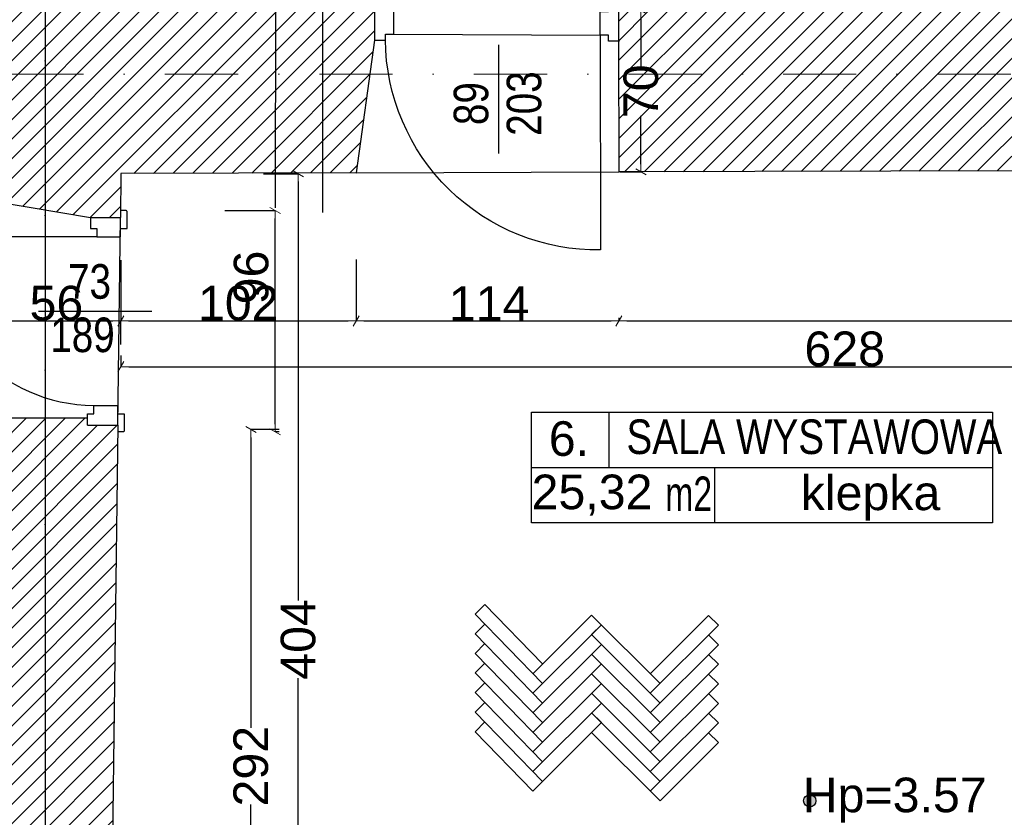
# Model space of a CAD drawing. Header units: millimetres. Extents: x 75543 to 124291, y -109148 to -86372.
# Tile 64 of 99: x 107048 to 111319, y -103478 to -100018. Entities that reach past the tile are written whole.
import ezdxf

# ---------------------------------------------------------------- set-up
doc = ezdxf.new("R2010")
doc.units = ezdxf.units.MM
doc.header["$MEASUREMENT"] = 0
doc.linetypes.add('Dot & Dashed', pattern=[670.277762, 317.5, -176.388889, 0, -176.388874])
for name, color, linetype in [('A-DRZWI', 7, 'Continuous'), ('A-OPISY-2', 7, 'Continuous'), ('A-OPISY-3', 7, 'Continuous'), ('A-WYSOKOSCI', 7, 'Continuous'), ('DIM MALY', 7, 'Continuous'), ('Drawing & Figure', 7, 'Continuous'), ('DRZWI', 7, 'Continuous'), ('linia nadproza', 7, 'Continuous'), ('opisy inne', 7, 'Continuous'), ('POSADZKI', 7, 'Continuous'), ('PROG', 7, 'Continuous'), ('SCIANY_KONSTR', 7, 'Continuous'), ('Structural - Bearing', 7, 'Continuous'), ('Structural - Grid', 7, 'Continuous')]:
    doc.layers.add(name, color=color, linetype=linetype)
doc.styles.add('STYL_AUTOMATYCZNY_1', font='arial.ttf')
doc.styles.add('STYL_AUTOMATYCZNY_2', font='arial.ttf')
doc.styles.add('STYL_AUTOMATYCZNY_6', font='arial.ttf', dxfattribs={"width": 0.8})
doc.styles.add('STYL_AUTOMATYCZNY_7', font='arial.ttf', dxfattribs={"width": 0.7})
doc.dimstyles.new('STYL_AUTOMATYCZNY__2', dxfattribs={"dimtxt": 150, "dimasz": 34.231941, "dimexe": 0.18, "dimexo": 3, "dimgap": 0, "dimtad": 1, "dimdec": 0, "dimlfac": 0.1, "dimzin": 0, "dimdsep": 46, "dimtxsty": 'STYL_AUTOMATYCZNY_2', "dimblk": 'ARROWHEAD_2', "dimblk1": 'ARROWHEAD_2', "dimblk2": 'ARROWHEAD_2', "dimcen": 0.09, "dimclrd": 5, "dimclre": 5, "dimclrt": 1, "dimadec": 0, "dimazin": 0, "dimtfac": 1, "dimtdec": 4, "dimtmove": 0, "dimatfit": 3, "dimfxl": 0, "dimtolj": 1, "dimtzin": 0, "dimarcsym": 0})
doc.dimstyles.new('STYL_AUTOMATYCZNY__3', dxfattribs={"dimtxt": 150, "dimasz": 34.231941, "dimexe": 0.18, "dimexo": 3, "dimgap": 0, "dimtad": 1, "dimtih": 1, "dimtoh": 1, "dimdec": 0, "dimlfac": 0.1, "dimzin": 0, "dimdsep": 46, "dimtxsty": 'STYL_AUTOMATYCZNY_2', "dimblk": 'ARROWHEAD_2', "dimblk1": 'ARROWHEAD_2', "dimblk2": 'ARROWHEAD_2', "dimcen": 0.09, "dimclrd": 5, "dimclre": 5, "dimclrt": 1, "dimadec": 0, "dimazin": 0, "dimtfac": 1, "dimtdec": 4, "dimtmove": 0, "dimatfit": 3, "dimfxl": 0, "dimtolj": 1, "dimtzin": 0, "dimarcsym": 0})
doc.dimstyles.new('STYL_AUTOMATYCZNY__4', dxfattribs={"dimtxt": 150, "dimasz": 34.231941, "dimexe": 0.18, "dimexo": 3, "dimgap": 0, "dimtad": 1, "dimdec": 0, "dimlfac": 0.1, "dimzin": 0, "dimdsep": 46, "dimtxsty": 'STYL_AUTOMATYCZNY_2', "dimblk": 'ARROWHEAD_2', "dimblk1": 'ARROWHEAD_2', "dimblk2": 'ARROWHEAD_2', "dimcen": 0.09, "dimclrd": 5, "dimclre": 5, "dimclrt": 1, "dimadec": 0, "dimazin": 0, "dimtfac": 1, "dimtdec": 4, "dimtmove": 2, "dimatfit": 3, "dimfxl": 0, "dimtolj": 1, "dimtzin": 0, "dimarcsym": 0})
pattern_1 = [(45, (0, 0), (-42.426407, 42.426407), [])]

# ---------------------------------------------------------------- blocks, each defined once
blk = doc.blocks.new('ARROWHEAD_2')
at = {"color": 0, "linetype": 'Continuous', "lineweight": 0}
for p, q in [((0, 0), (-1, 0)), ((-0.38, -0.66), (0.38, 0.66))]:
    blk.add_line(p, q, dxfattribs=at)
blk = doc.blocks.new('*D155')
at = {"layer": 'Defpoints', "color": 0}
for p in [(107487.3, -101472.4), (113767.3, -101447.2), (113767.3, -101523.6)]:
    blk.add_point(p, dxfattribs=at)
at = {"layer": 'DIM MALY', "color": 5, "lineweight": -2}
for p, q in [((107487.3, -101475.4), (107487.3, -101523.8)), ((113767.3, -101450.2), (113767.3, -101523.8)), ((107521.6, -101523.6), (113733, -101523.6))]:
    blk.add_line(p, q, dxfattribs=at)
at = {"layer": 'DIM MALY', "color": 5, "lineweight": -2, "xscale": 34.23194115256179, "yscale": 34.23194115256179, "zscale": 34.23194115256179, "rotation": 180}
blk.add_blockref('ARROWHEAD_2', (107487.3, -101523.6), dxfattribs=at)
at = {"layer": 'DIM MALY', "color": 5, "lineweight": -2, "xscale": 34.23194115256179, "yscale": 34.23194115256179, "zscale": 34.23194115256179}
blk.add_blockref('ARROWHEAD_2', (113767.3, -101523.6), dxfattribs=at)
at = {"layer": 'DIM MALY', "color": 1, "insert": (110626.9, -101447), "char_height": 150, "attachment_point": 5, "style": 'STYL_AUTOMATYCZNY_2'}
blk.add_mtext('\\A1;628', dxfattribs=at)
blk = doc.blocks.new('*D169')
at = {"layer": 'Defpoints', "color": 0}
for p in [(107862.6, -99617.9), (107862.6, -99805.7), (114142.3, -100030.2)]:
    blk.add_point(p, dxfattribs=at)
at = {"layer": 'DIM MALY', "color": 5, "lineweight": -2}
for p, q in [((107862.6, -99802.7), (107862.6, -99617.7)), ((114108, -99617.9), (107896.9, -99617.9)), ((114142.3, -100027.2), (114142.3, -99617.7))]:
    blk.add_line(p, q, dxfattribs=at)
at = {"layer": 'DIM MALY', "color": 5, "lineweight": -2, "xscale": 34.23194115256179, "yscale": 34.23194115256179, "zscale": 34.23194115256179, "rotation": 180}
blk.add_blockref('ARROWHEAD_2', (107862.6, -99617.9), dxfattribs=at)
at = {"layer": 'DIM MALY', "color": 5, "lineweight": -2, "xscale": 34.23194115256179, "yscale": 34.23194115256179, "zscale": 34.23194115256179}
blk.add_blockref('ARROWHEAD_2', (114142.3, -99617.9), dxfattribs=at)
at = {"layer": 'DIM MALY', "color": 1, "insert": (111002.1, -99541.3), "char_height": 150, "attachment_point": 5, "style": 'STYL_AUTOMATYCZNY_2'}
blk.add_mtext('\\A1;628', dxfattribs=at)
blk = doc.blocks.new('*D180')
at = {"layer": 'Defpoints', "color": 0}
for p in [(108102.2, -100686.3), (107930.5, -104725.9), (108256.3, -104725.9)]:
    blk.add_point(p, dxfattribs=at)
at = {"layer": 'DIM MALY', "color": 5, "lineweight": -2}
for p, q in [((108105.2, -100686.3), (108256.5, -100686.3)), ((108256.3, -100720.5), (108256.3, -102538.1)), ((108256.3, -104691.7), (108256.3, -102874.9)), ((107933.5, -104725.9), (108256.5, -104725.9))]:
    blk.add_line(p, q, dxfattribs=at)
at = {"layer": 'DIM MALY', "color": 5, "lineweight": -2, "xscale": 34.23194115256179, "yscale": 34.23194115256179, "zscale": 34.23194115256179}
for p, rotation in [((108256.3, -100686.3), 90), ((108256.3, -104725.9), 270)]:
    blk.add_blockref('ARROWHEAD_2', p, dxfattribs=dict(at, rotation=rotation))
at = {"layer": 'DIM MALY', "color": 1, "insert": (108256.3, -102706.5), "char_height": 150, "attachment_point": 5, "rotation": 90, "style": 'STYL_AUTOMATYCZNY_2'}
blk.add_mtext('\\A1;404', dxfattribs=at)
blk = doc.blocks.new('*D182')
at = {"layer": 'Defpoints', "color": 0}
for p in [(109868.4, -99978.8), (109647.3, -100678.9), (109743.1, -100678.9)]:
    blk.add_point(p, dxfattribs=at)
at = {"layer": 'DIM MALY', "color": 5, "lineweight": -2}
for p, q in [((109865.4, -99978.8), (109742.9, -99978.8)), ((109743.1, -100013), (109743.1, -100222.5)), ((109743.1, -100644.6), (109743.1, -100435.6)), ((109650.3, -100678.9), (109743.3, -100678.9))]:
    blk.add_line(p, q, dxfattribs=at)
at = {"layer": 'DIM MALY', "color": 5, "lineweight": -2, "xscale": 34.23194115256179, "yscale": 34.23194115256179, "zscale": 34.23194115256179}
for p, rotation in [((109743.1, -99978.8), 90), ((109743.1, -100678.9), 270)]:
    blk.add_blockref('ARROWHEAD_2', p, dxfattribs=dict(at, rotation=rotation))
at = {"layer": 'DIM MALY', "color": 1, "insert": (109743.1, -100329.1), "char_height": 150, "attachment_point": 5, "rotation": 90, "style": 'STYL_AUTOMATYCZNY_2'}
blk.add_mtext('\\A1;70', dxfattribs=at)
blk = doc.blocks.new('*D193')
at = {"layer": 'Defpoints', "color": 0}
for p in [(107934.5, -100846.5), (108156.1, -100846.5), (108176.7, -101806.5)]:
    blk.add_point(p, dxfattribs=at)
at = {"layer": 'DIM MALY', "color": 5, "lineweight": -2}
for p, q in [((107937.5, -100846.5), (108156.3, -100846.5)), ((108156.1, -101772.2), (108156.1, -100880.7)), ((108173.7, -101806.5), (108155.9, -101806.5))]:
    blk.add_line(p, q, dxfattribs=at)
at = {"layer": 'DIM MALY', "color": 5, "lineweight": -2, "xscale": 34.23194115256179, "yscale": 34.23194115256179, "zscale": 34.23194115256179}
for p, rotation in [((108156.1, -100846.5), 90), ((108156.1, -101806.5), 270)]:
    blk.add_blockref('ARROWHEAD_2', p, dxfattribs=dict(at, rotation=rotation))
at = {"layer": 'DIM MALY', "color": 1, "insert": (108052.5, -101136.5), "char_height": 150, "attachment_point": 5, "rotation": 90, "style": 'STYL_AUTOMATYCZNY_2'}
blk.add_mtext('\\A1;96', dxfattribs=at)
blk = doc.blocks.new('*D194')
at = {"layer": 'Defpoints', "color": 0}
for p in [(108176.7, -101796.1), (107886.5, -104715.6), (108051.1, -104715.6)]:
    blk.add_point(p, dxfattribs=at)
at = {"layer": 'DIM MALY', "color": 5, "lineweight": -2}
for p, q in [((108173.7, -101796.1), (108050.9, -101796.1)), ((108051.1, -101830.3), (108051.1, -103090)), ((108051.1, -104681.3), (108051.1, -103422.4)), ((107889.5, -104715.6), (108051.2, -104715.6))]:
    blk.add_line(p, q, dxfattribs=at)
at = {"layer": 'DIM MALY', "color": 5, "lineweight": -2, "xscale": 34.23194115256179, "yscale": 34.23194115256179, "zscale": 34.23194115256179}
for p, rotation in [((108051.1, -101796.1), 90), ((108051.1, -104715.6), 270)]:
    blk.add_blockref('ARROWHEAD_2', p, dxfattribs=dict(at, rotation=rotation))
at = {"layer": 'DIM MALY', "color": 1, "insert": (108051.1, -103256.2), "char_height": 150, "attachment_point": 5, "rotation": 90, "style": 'STYL_AUTOMATYCZNY_2'}
blk.add_mtext('\\A1;292', dxfattribs=at)
blk = doc.blocks.new('*D244')
at = {"layer": 'Defpoints', "color": 0}
for p in [(108506.8, -101055.3), (107486.4, -101058.5), (108506.8, -101325.2)]:
    blk.add_point(p, dxfattribs=at)
at = {"layer": 'DIM MALY', "color": 5, "lineweight": -2}
for p, q in [((107486.4, -101061.5), (107486.4, -101325.4)), ((108506.8, -101058.3), (108506.8, -101325.4)), ((107520.6, -101325.2), (108472.6, -101325.2))]:
    blk.add_line(p, q, dxfattribs=at)
at = {"layer": 'DIM MALY', "color": 5, "lineweight": -2, "xscale": 34.23194115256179, "yscale": 34.23194115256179, "zscale": 34.23194115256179, "rotation": 180}
blk.add_blockref('ARROWHEAD_2', (107486.4, -101325.2), dxfattribs=at)
at = {"layer": 'DIM MALY', "color": 5, "lineweight": -2, "xscale": 34.23194115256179, "yscale": 34.23194115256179, "zscale": 34.23194115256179}
blk.add_blockref('ARROWHEAD_2', (108506.8, -101325.2), dxfattribs=at)
at = {"layer": 'DIM MALY', "color": 1, "insert": (107996.2, -101248.6), "char_height": 150, "attachment_point": 5, "style": 'STYL_AUTOMATYCZNY_2'}
blk.add_mtext('\\A1;102', dxfattribs=at)
blk = doc.blocks.new('*D245')
at = {"layer": 'Defpoints', "color": 0}
for p in [(108506.8, -101055.3), (107486.4, -101058.5), (108506.8, -101325.2)]:
    blk.add_point(p, dxfattribs=at)
at = {"layer": 'DIM MALY', "color": 5, "lineweight": -2}
for p, q in [((107486.4, -101061.5), (107486.4, -101325.4)), ((108506.8, -101058.3), (108506.8, -101325.4)), ((107520.6, -101325.2), (108472.6, -101325.2))]:
    blk.add_line(p, q, dxfattribs=at)
at = {"layer": 'DIM MALY', "color": 5, "lineweight": -2, "xscale": 34.23194115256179, "yscale": 34.23194115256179, "zscale": 34.23194115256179, "rotation": 180}
blk.add_blockref('ARROWHEAD_2', (107486.4, -101325.2), dxfattribs=at)
at = {"layer": 'DIM MALY', "color": 5, "lineweight": -2, "xscale": 34.23194115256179, "yscale": 34.23194115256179, "zscale": 34.23194115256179}
blk.add_blockref('ARROWHEAD_2', (108506.8, -101325.2), dxfattribs=at)
at = {"layer": 'DIM MALY', "color": 1, "insert": (107996.2, -101248.6), "char_height": 150, "attachment_point": 5, "style": 'STYL_AUTOMATYCZNY_2'}
blk.add_mtext('\\A1;102', dxfattribs=at)
blk = doc.blocks.new('*D246')
at = {"layer": 'Defpoints', "color": 0}
for p in [(108506.8, -101055.3), (109647.3, -101308.8), (109647.3, -101325.2)]:
    blk.add_point(p, dxfattribs=at)
at = {"layer": 'DIM MALY', "color": 5, "lineweight": -2}
for p, q in [((108506.8, -101058.3), (108506.8, -101325.4)), ((109647.3, -101311.8), (109647.3, -101325.4)), ((108541.1, -101325.2), (109613.1, -101325.2))]:
    blk.add_line(p, q, dxfattribs=at)
at = {"layer": 'DIM MALY', "color": 5, "lineweight": -2, "xscale": 34.23194115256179, "yscale": 34.23194115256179, "zscale": 34.23194115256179, "rotation": 180}
blk.add_blockref('ARROWHEAD_2', (108506.8, -101325.2), dxfattribs=at)
at = {"layer": 'DIM MALY', "color": 5, "lineweight": -2, "xscale": 34.23194115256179, "yscale": 34.23194115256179, "zscale": 34.23194115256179}
blk.add_blockref('ARROWHEAD_2', (109647.3, -101325.2), dxfattribs=at)
at = {"layer": 'DIM MALY', "color": 1, "insert": (109084.3, -101249.9), "char_height": 150, "attachment_point": 5, "style": 'STYL_AUTOMATYCZNY_2'}
blk.add_mtext('\\A1;114', dxfattribs=at)
blk = doc.blocks.new('*D247')
at = {"layer": 'Defpoints', "color": 0}
for p in [(108506.8, -101055.3), (107486.4, -101058.5), (108506.8, -101325.2)]:
    blk.add_point(p, dxfattribs=at)
at = {"layer": 'DIM MALY', "color": 5, "lineweight": -2}
for p, q in [((107486.4, -101061.5), (107486.4, -101325.4)), ((108506.8, -101058.3), (108506.8, -101325.4)), ((107520.6, -101325.2), (108472.6, -101325.2))]:
    blk.add_line(p, q, dxfattribs=at)
at = {"layer": 'DIM MALY', "color": 5, "lineweight": -2, "xscale": 34.23194115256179, "yscale": 34.23194115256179, "zscale": 34.23194115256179, "rotation": 180}
blk.add_blockref('ARROWHEAD_2', (107486.4, -101325.2), dxfattribs=at)
at = {"layer": 'DIM MALY', "color": 5, "lineweight": -2, "xscale": 34.23194115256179, "yscale": 34.23194115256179, "zscale": 34.23194115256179}
blk.add_blockref('ARROWHEAD_2', (108506.8, -101325.2), dxfattribs=at)
at = {"layer": 'DIM MALY', "color": 1, "insert": (107996.2, -101248.6), "char_height": 150, "attachment_point": 5, "style": 'STYL_AUTOMATYCZNY_2'}
blk.add_mtext('\\A1;102', dxfattribs=at)
blk = doc.blocks.new('*D248')
at = {"layer": 'Defpoints', "color": 0}
for p in [(108506.8, -101055.3), (109647.3, -101308.8), (109647.3, -101325.2)]:
    blk.add_point(p, dxfattribs=at)
at = {"layer": 'DIM MALY', "color": 5, "lineweight": -2}
for p, q in [((108506.8, -101058.3), (108506.8, -101325.4)), ((109647.3, -101311.8), (109647.3, -101325.4)), ((108541.1, -101325.2), (109613.1, -101325.2))]:
    blk.add_line(p, q, dxfattribs=at)
at = {"layer": 'DIM MALY', "color": 5, "lineweight": -2, "xscale": 34.23194115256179, "yscale": 34.23194115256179, "zscale": 34.23194115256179, "rotation": 180}
blk.add_blockref('ARROWHEAD_2', (108506.8, -101325.2), dxfattribs=at)
at = {"layer": 'DIM MALY', "color": 5, "lineweight": -2, "xscale": 34.23194115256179, "yscale": 34.23194115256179, "zscale": 34.23194115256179}
blk.add_blockref('ARROWHEAD_2', (109647.3, -101325.2), dxfattribs=at)
at = {"layer": 'DIM MALY', "color": 1, "insert": (109084.3, -101249.9), "char_height": 150, "attachment_point": 5, "style": 'STYL_AUTOMATYCZNY_2'}
blk.add_mtext('\\A1;114', dxfattribs=at)
blk = doc.blocks.new('*D249')
at = {"layer": 'Defpoints', "color": 0}
for p in [(113766.8, -101039.2), (109647.3, -101308.8), (113766.8, -101325.2)]:
    blk.add_point(p, dxfattribs=at)
at = {"layer": 'DIM MALY', "color": 5, "lineweight": -2}
for p, q in [((113766.8, -101042.2), (113766.8, -101325.4)), ((109647.3, -101311.8), (109647.3, -101325.4)), ((109681.6, -101325.2), (113732.5, -101325.2))]:
    blk.add_line(p, q, dxfattribs=at)
at = {"layer": 'DIM MALY', "color": 5, "lineweight": -2, "xscale": 34.23194115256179, "yscale": 34.23194115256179, "zscale": 34.23194115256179, "rotation": 180}
blk.add_blockref('ARROWHEAD_2', (109647.3, -101325.2), dxfattribs=at)
at = {"layer": 'DIM MALY', "color": 5, "lineweight": -2, "xscale": 34.23194115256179, "yscale": 34.23194115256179, "zscale": 34.23194115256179}
blk.add_blockref('ARROWHEAD_2', (113766.8, -101325.2), dxfattribs=at)
at = {"layer": 'DIM MALY', "color": 1, "insert": (111706.7, -101249.9), "char_height": 150, "attachment_point": 5, "style": 'STYL_AUTOMATYCZNY_2'}
blk.add_mtext('\\A1;412', dxfattribs=at)
blk = doc.blocks.new('*D250')
at = {"layer": 'Defpoints', "color": 0}
for p in [(106928.5, -101084.9), (107486.4, -101325.2), (107486.4, -101430.2)]:
    blk.add_point(p, dxfattribs=at)
at = {"layer": 'DIM MALY', "color": 5, "lineweight": -2}
for p, q in [((106928.5, -101087.9), (106928.5, -101325.4)), ((106962.8, -101325.2), (107452.1, -101325.2)), ((107486.4, -101427.2), (107486.4, -101325))]:
    blk.add_line(p, q, dxfattribs=at)
at = {"layer": 'DIM MALY', "color": 5, "lineweight": -2, "xscale": 34.23194115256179, "yscale": 34.23194115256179, "zscale": 34.23194115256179, "rotation": 180}
blk.add_blockref('ARROWHEAD_2', (106928.5, -101325.2), dxfattribs=at)
at = {"layer": 'DIM MALY', "color": 5, "lineweight": -2, "xscale": 34.23194115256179, "yscale": 34.23194115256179, "zscale": 34.23194115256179}
blk.add_blockref('ARROWHEAD_2', (107486.4, -101325.2), dxfattribs=at)
at = {"layer": 'DIM MALY', "color": 1, "insert": (107207.2, -101248.6), "char_height": 150, "attachment_point": 5, "style": 'STYL_AUTOMATYCZNY_2'}
blk.add_mtext('\\A1;56', dxfattribs=at)
blk = doc.blocks.new('*D994')
at = {"layer": 'Defpoints', "color": 0}
for p in [(101967.3, -89539.7), (107158.2, -89539.7), (107158.2, -107560.1)]:
    blk.add_point(p, dxfattribs=at)
at = {"layer": 'DIM MALY', "color": 5, "lineweight": -2}
for p, q in [((101967.3, -89542.7), (101967.3, -107560.3)), ((107158.2, -89542.7), (107158.2, -107560.3)), ((102001.5, -107560.1), (107123.9, -107560.1))]:
    blk.add_line(p, q, dxfattribs=at)
at = {"layer": 'DIM MALY', "color": 5, "lineweight": -2, "xscale": 34.23194115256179, "yscale": 34.23194115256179, "zscale": 34.23194115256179, "rotation": 180}
blk.add_blockref('ARROWHEAD_2', (101967.3, -107560.1), dxfattribs=at)
at = {"layer": 'DIM MALY', "color": 5, "lineweight": -2, "xscale": 34.23194115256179, "yscale": 34.23194115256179, "zscale": 34.23194115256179}
blk.add_blockref('ARROWHEAD_2', (107158.2, -107560.1), dxfattribs=at)
at = {"layer": 'DIM MALY', "color": 1, "insert": (104562.3, -107483.6), "char_height": 150, "attachment_point": 5, "style": 'STYL_AUTOMATYCZNY_2'}
blk.add_mtext('\\A1;519', dxfattribs=at)
blk = doc.blocks.new('*D995')
at = {"layer": 'Defpoints', "color": 0}
for p in [(107158.2, -89539.7), (113962.3, -89539.7), (113962.3, -107560.1)]:
    blk.add_point(p, dxfattribs=at)
at = {"layer": 'DIM MALY', "color": 5, "lineweight": -2}
for p, q in [((107158.2, -89542.7), (107158.2, -107560.3)), ((113962.3, -89542.7), (113962.3, -107560.3)), ((107192.4, -107560.1), (113928, -107560.1))]:
    blk.add_line(p, q, dxfattribs=at)
at = {"layer": 'DIM MALY', "color": 5, "lineweight": -2, "xscale": 34.23194115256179, "yscale": 34.23194115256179, "zscale": 34.23194115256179, "rotation": 180}
blk.add_blockref('ARROWHEAD_2', (107158.2, -107560.1), dxfattribs=at)
at = {"layer": 'DIM MALY', "color": 5, "lineweight": -2, "xscale": 34.23194115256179, "yscale": 34.23194115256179, "zscale": 34.23194115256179}
blk.add_blockref('ARROWHEAD_2', (113962.3, -107560.1), dxfattribs=at)
at = {"layer": 'DIM MALY', "color": 1, "insert": (110559.8, -107483.6), "char_height": 150, "attachment_point": 5, "style": 'STYL_AUTOMATYCZNY_2'}
blk.add_mtext('\\A1;680', dxfattribs=at)

msp = doc.modelspace()

# ---------------------------------------------------------------- hatches: boundary and pattern name
at = {"layer": 'A-WYSOKOSCI'}
msp.add_hatch(color=256, dxfattribs=at).paths.add_polyline_path([(110502, -103405.9, 1), (110448.6, -103405.9, 1)])
at = {"layer": 'Drawing & Figure'}
h = msp.add_hatch(dxfattribs=at)
h.set_pattern_fill('Common_Brick_0003', color=256, style=0, pattern_type=2)
h.set_pattern_definition(pattern_1)
h.paths.add_polyline_path([(106687.1, -100544.9), (106928.5, -100544.9), (106928, -100804.9), (107355.2, -100876.2), (107484.8, -100876.2), (107486.4, -100685.5), (108156.3, -100683.4), (108361.3, -100682.8), (108506.8, -100682.4), (108586.8, -100106.8), (108586.8, -99977.9), (108557.2, -99977.5), (108361.3, -99974.8), (108157.5, -99972), (107867.1, -99968), (107867.1, -99805.6), (107007.2, -99816.1), (107007.2, -99967.4), (106687.2, -99967.4)])
h = msp.add_hatch(dxfattribs=at)
h.set_pattern_fill('Common_Brick_0003', color=256, style=0, pattern_type=2)
h.set_pattern_definition(pattern_1)
h.paths.add_polyline_path([(114142.3, -99930.2), (109645.2, -99981.3), (109645.2, -100111.3), (109645.2, -100112.2), (109647.3, -100678.9), (113766.8, -100666.2), (113770, -101430.2), (113770.9, -101628.6), (113777, -103060.3), (113777.3, -103060.4), (113777.3, -103060.4), (113821.5, -103067.5), (114017.2, -103098.8), (114147.3, -103098.9), (114147.3, -103073.9), (114141.8, -101628.6), (114141.1, -101430.4), (114137.4, -100441.5), (115217, -100384.4), (115202.4, -100123.7), (115201.8, -100113.3), (115201.9, -99992.6), (114142.3, -100030.2)])
h = msp.add_hatch(dxfattribs=at)
h.set_pattern_fill('Common_Brick_0003', color=256, style=0, pattern_type=2)
h.set_pattern_definition(pattern_1)
h.paths.add_polyline_path([(106628.6, -105269.5, -0.002027), (106628.1, -105269.5), (106628.1, -105275.5), (106807.6, -105340.5), (106807.6, -105390.9), (106820.3, -105390.9, 0.270785), (106865.9, -105442), (106876.7, -105446.2, -0.334097), (106897.3, -105475.2), (106907.3, -105475.2), (106907.3, -105485.5), (108147.2, -105474.8), (108147.1, -105464.6), (108157.1, -105464.5, -0.334097), (108177.4, -105435.3), (108188.1, -105431, 0.270785), (108233.4, -105379.5), (108246, -105379.4), (108245.6, -105329), (108474.6, -105262), (108472.2, -104992), (108387.2, -104715.5), (107437.2, -104725.9), (107449.3, -103725.2), (107473, -101776.5), (107342.6, -101776.5), (107342.6, -101745.5), (106916.7, -101745.5), (106890.4, -103725.2), (106877.2, -104714.5, -0.000248), (106878.7, -104715.5)])

# ---------------------------------------------------------------- linework, layer by layer
at = {"layer": 'A-DRZWI'}
for p, q in [((109124.4, -100127.8), (109124.4, -100598.1)), ((107620.9, -101284.8), (107130, -101284.8))]:
    msp.add_line(p, q, dxfattribs=at)
for points in [[(109566.2, -100085.1), (109567.1, -101017.1, -0.416087), (108634.5, -100105.9)], [(106650, -100960.2, 0.408921), (107369.3, -101692.5)]]:
    msp.add_lwpolyline(points, format="xyb", dxfattribs=at)
msp.add_lwpolyline([(107382.3, -100960.2), (106650, -100960.2)], dxfattribs=at)
at = {"layer": 'A-OPISY-3'}
for p, q in [((109603.5, -101721.3), (109603.5, -101961.4)), ((109268.5, -101961.4), (111268.5, -101961.4)), ((110061.5, -101961.4), (110061.5, -102201.4))]:
    msp.add_line(p, q, dxfattribs=at)
msp.add_lwpolyline([(109268.5, -102201.4), (109268.5, -101721.3), (111268.5, -101721.3), (111268.5, -102201.4)], close=True, dxfattribs=at)
at = {"layer": 'A-WYSOKOSCI'}
msp.add_circle((110475.3, -103405.9), 26.7, dxfattribs=at)
at = {"layer": 'DIM MALY'}
for p, q in [((108157.7, -99886.8), (108156, -100834.1)), ((108361.3, -99873.7), (108361.3, -100854))]:
    msp.add_line(p, q, dxfattribs=at)
at = {"layer": 'DRZWI'}
for p, q in [((107485.2, -100924.5), (107485.2, -100876.2)), ((107472.6, -101728.2), (107472.6, -101776.5))]:
    msp.add_line(p, q, dxfattribs=at)
for points in [[(108586.9, -100107.6), (108635.2, -100107.6), (108635.2, -100080.6), (108670.9, -100080.6), (108670.9, -99977.6), (108635.2, -99977.6), (108635.2, -99949.5)], [(109650.2, -100112.2), (109601.9, -100112.2), (109601.9, -100085.1), (109566.2, -100085.1), (109566.2, -99982.2), (109601.9, -99982.2), (109601.9, -99954)], [(107355.2, -100876.2), (107355.2, -100924.5), (107382.2, -100924.5), (107382.3, -100960.2), (107485.2, -100960.2), (107485.2, -100924.5), (107513.4, -100924.5)], [(107342.6, -101776.5), (107342.6, -101728.2), (107369.6, -101728.2), (107369.6, -101692.5), (107472.6, -101692.5), (107472.6, -101728.2), (107500.8, -101728.2)]]:
    msp.add_lwpolyline(points, dxfattribs=at)
for points in [[(107513.4, -100924.5), (107513.4, -100850.5, 0.414334), (107509.4, -100846.5), (107485.2, -100846.5)], [(107500.8, -101728.2), (107500.8, -101802.3, -0.414334), (107496.8, -101806.3), (107472.6, -101806.3)]]:
    msp.add_lwpolyline(points, format="xyb", dxfattribs=at)
at = {"layer": 'linia nadproza'}
for p, q in [((108506.8, -100682.4), (109647.3, -100678.9)), ((107484.4, -100876.2), (107472.6, -101776.5))]:
    msp.add_line(p, q, dxfattribs=at)
at = {"layer": 'POSADZKI'}
for p, q in [((109023, -102597.4), (109065.4, -102555)), ((109316.5, -102812.8), (109065.4, -102555)), ((109316.5, -102897.7), (109023, -102597.4)), ((109274.1, -102855.2), (109528.6, -102600.7)), ((109825.6, -102897.7), (109528.6, -102600.7)), ((109783.2, -102855.2), (110036.4, -102602)), ((110078.8, -102644.5), (110036.4, -102602)), ((109023, -102682.3), (109065.4, -102639.9)), ((109274.1, -102940.1), (109571.1, -102643.1)), ((109528.6, -102685.5), (109571.1, -102643.1)), ((109783.2, -102940.1), (110078.8, -102644.5)), ((109316.5, -102982.5), (109023, -102682.3)), ((109825.6, -102982.5), (109528.6, -102685.5)), ((110078.8, -102729.3), (110036.4, -102686.9)), ((109023, -102767.1), (109065.4, -102724.7)), ((109274.1, -103024.9), (109571.1, -102727.9)), ((109783.2, -103024.9), (110078.8, -102729.3)), ((109316.5, -103067.4), (109023, -102767.1)), ((109825.6, -103067.4), (109528.6, -102770.4)), ((110078.8, -102814.2), (110036.4, -102771.7)), ((109023, -102852), (109065.4, -102809.6)), ((109274.1, -103109.8), (109571.1, -102812.8)), ((109783.2, -103109.8), (110078.8, -102814.2)), ((109316.5, -103152.2), (109023, -102852)), ((109825.6, -103152.2), (109528.6, -102855.2)), ((110078.8, -102899), (110036.4, -102856.6)), ((109023, -102936.8), (109065.4, -102894.4)), ((109274.1, -103194.6), (109571.1, -102897.7)), ((109783.2, -103194.6), (110078.8, -102899)), ((109316.5, -103237.1), (109023, -102936.8)), ((109825.6, -103237.1), (109528.6, -102940.1)), ((110078.8, -102983.9), (110036.4, -102941.4)), ((109023, -103021.7), (109065.4, -102979.3)), ((109316.5, -103321.9), (109023, -103021.7)), ((109274.1, -103279.5), (109571.1, -102982.5)), ((109783.2, -103279.5), (110078.8, -102983.9)), ((109023, -103106.6), (109065.4, -103064.1)), ((109825.6, -103321.9), (109528.6, -103024.9)), ((109571.1, -103067.4), (109528.6, -103024.9)), ((110078.8, -103068.7), (110036.4, -103026.3)), ((109274.1, -103364.3), (109023, -103106.6)), ((109274.1, -103364.3), (109571.1, -103067.4)), ((109783.2, -103364.3), (110078.8, -103068.7)), ((109825.6, -103406.8), (109528.6, -103109.8)), ((110078.8, -103153.6), (110036.4, -103111.2)), ((109825.6, -103406.8), (110078.8, -103153.6))]:
    msp.add_line(p, q, dxfattribs=at)
at = {"layer": 'PROG'}
msp.add_line((108670.9, -100080.6), (109566.2, -100085.1), dxfattribs=at)
at = {"layer": 'SCIANY_KONSTR'}
for p, q in [((106928, -100804.9), (107355.2, -100876.2)), ((107355.2, -100876.2), (107484.8, -100876.2)), ((106916.7, -101745.5), (107342.6, -101745.5)), ((107342.6, -101776.5), (107473, -101776.5))]:
    msp.add_line(p, q, dxfattribs=at)
at = {"layer": 'Structural - Bearing'}
for p, q in [((108586.8, -99977.9), (108586.8, -100106.8)), ((109645.2, -99981.3), (109645.2, -100111.3)), ((108586.8, -100106.8), (108506.8, -100682.4)), ((109645.2, -100111.3), (109647.3, -100678.9)), ((113766.8, -100666.2), (109647.3, -100678.9)), ((107486.4, -100685.5), (107484.8, -100876.2)), ((108506.8, -100682.4), (107486.4, -100685.5)), ((107473, -101776.5), (107437.2, -104725.9))]:
    msp.add_line(p, q, dxfattribs=at)
at = {"layer": 'Structural - Grid', "linetype": 'Dot & Dashed', "lineweight": 15}
for p, q in [((107158.2, -107395.1), (107158.2, -90539.7)), ((118721.3, -100254.9), (80776.9, -100254.9))]:
    msp.add_line(p, q, dxfattribs=at)

# ---------------------------------------------------------------- texts
at = {"layer": 'A-OPISY-2', "char_height": 150}
for s, insert, attachment_point, style in [('\\A1;{\\pql;\\fArial|b0|i0|c238|p0;\\W1.000000;6.}', (109343.1, -101912.4), 7, 'STYL_AUTOMATYCZNY_1'), ('\\A1;{\\pql;\\fArial|b0|i0|c238|p0;\\W0.800000;SALA WYSTAWOWA}', (109680.1, -101904.4), 7, 'STYL_AUTOMATYCZNY_6'), ('\\A1;{\\pql;\\fArial|b0|i0|c238|p0;\\W1.000000;25,32}', (109268.5, -102169.4), 7, 'STYL_AUTOMATYCZNY_1'), ('\\A1;{\\pqr;\\fArial|b0|i0|c238|p0;\\W0.700000;m2}', (110051.8, -101999.9), 3, 'STYL_AUTOMATYCZNY_7'), ('\\A1;{\\pql;\\fArial|b0|i0|c238|p0;\\W1.000000;klepka}', (110435.9, -102190.8), 7, 'STYL_AUTOMATYCZNY_1')]:
    msp.add_mtext(s, dxfattribs=dict(at, insert=insert, attachment_point=attachment_point, style=style))
at = {"layer": 'A-WYSOKOSCI', "insert": (110843.6, -103403.5), "char_height": 150, "attachment_point": 5, "style": 'STYL_AUTOMATYCZNY_1'}
msp.add_mtext('\\A1;{\\pqc;\\fArial|b0|i0|c238|p0;\\W1.000000;Hp=3.57}', dxfattribs=at)
at = {"layer": 'opisy inne', "char_height": 150, "attachment_point": 5, "rotation": 90, "style": 'STYL_AUTOMATYCZNY_6'}
for s, insert in [('\\A1;{\\pqc;\\fArial|b0|i0|c238|p0;\\W0.800000;203}', (109236.5, -100382.3)), ('\\A1;{\\pqc;\\fArial|b0|i0|c238|p0;\\W0.800000;89}', (109006.6, -100382.3))]:
    msp.add_mtext(s, dxfattribs=dict(at, insert=insert))
at = {"layer": 'opisy inne', "char_height": 150, "style": 'STYL_AUTOMATYCZNY_6'}
for s, insert, attachment_point in [('\\A1;{\\pql;\\fArial|b0|i0|c238|p0;\\W0.800000;73}', (107257.5, -101230.8), 7), ('\\A1;{\\pqc;\\fArial|b0|i0|c238|p0;\\W0.800000;189}', (107320.3, -101386.3), 5)]:
    msp.add_mtext(s, dxfattribs=dict(at, insert=insert, attachment_point=attachment_point))

# ---------------------------------------------------------------- dimensions: what is measured, and where the dimension line sits
at = {"layer": 'DIM MALY'}
for base, p1, p2, picture, middle in [((107158.2, -107560.1), (101967.3, -89539.7), (107158.2, -89539.7), '*D994', (104562.3, -107560.1)), ((113962.3, -107560.1), (107158.2, -89539.7), (113962.3, -89539.7), '*D995', (110559.8, -107560.1)), ((108506.8, -101325.2), (107486.4, -101058.5), (108506.8, -101055.3), '*D244', (107996.2, -101325.2)), ((108506.8, -101325.2), (107486.4, -101058.5), (108506.8, -101055.3), '*D245', (107996.2, -101325.2)), ((108506.8, -101325.2), (107486.4, -101058.5), (108506.8, -101055.3), '*D247', (107996.2, -101325.2)), ((109647.3, -101325.2), (108506.8, -101055.3), (109647.3, -101308.8), '*D246', (109084.3, -101325.2)), ((109647.3, -101325.2), (108506.8, -101055.3), (109647.3, -101308.8), '*D248', (109084.3, -101325.2)), ((113766.8, -101325.2), (109647.3, -101308.8), (113766.8, -101039.2), '*D249', (111706.7, -101325.2)), ((107486.4, -101325.2), (106928.5, -101084.9), (107486.4, -101430.2), '*D250', (107207.2, -101325.2)), ((113767.3, -101523.6), (107487.3, -101472.4), (113767.3, -101447.2), '*D155', (110626.9, -101523.6))]:
    dim = msp.add_linear_dim(base=base, p1=p1, p2=p2, dimstyle='STYL_AUTOMATYCZNY__3', dxfattribs=at)
    dim.commit()
    dim.dimension.update_dxf_attribs({"geometry": picture, "text_midpoint": middle, "dimtype": 160})
dim = msp.add_linear_dim(base=(107862.6, -99617.9), p1=(114142.3, -100030.2), p2=(107862.6, -99805.7), angle=180, dimstyle='STYL_AUTOMATYCZNY__3', dxfattribs=at)
dim.commit()
dim.dimension.update_dxf_attribs({"geometry": '*D169', "text_midpoint": (111002.1, -99617.9), "dimtype": 160})
for base, p1, p2, angle, dimstyle, picture, middle in [((109743.1, -100678.9), (109868.4, -99978.8), (109647.3, -100678.9), 270, 'STYL_AUTOMATYCZNY__2', '*D182', (109743.1, -100329.1)), ((108256.3, -104725.9), (108102.2, -100686.3), (107930.5, -104725.9), 270, 'STYL_AUTOMATYCZNY__2', '*D180', (108256.3, -102706.5)), ((108156.1, -100846.5), (108176.7, -101806.5), (107934.5, -100846.5), 90, 'STYL_AUTOMATYCZNY__4', '*D193', (108052.5, -101136.5)), ((108051.1, -104715.6), (108176.7, -101796.1), (107886.5, -104715.6), 270, 'STYL_AUTOMATYCZNY__2', '*D194', (108051.1, -103256.2))]:
    dim = msp.add_linear_dim(base=base, p1=p1, p2=p2, angle=angle, dimstyle=dimstyle, dxfattribs=at)
    dim.commit()
    dim.dimension.update_dxf_attribs({"geometry": picture, "text_midpoint": middle, "dimtype": 160, "text_rotation": 90})

doc.saveas('drawing.dxf')
